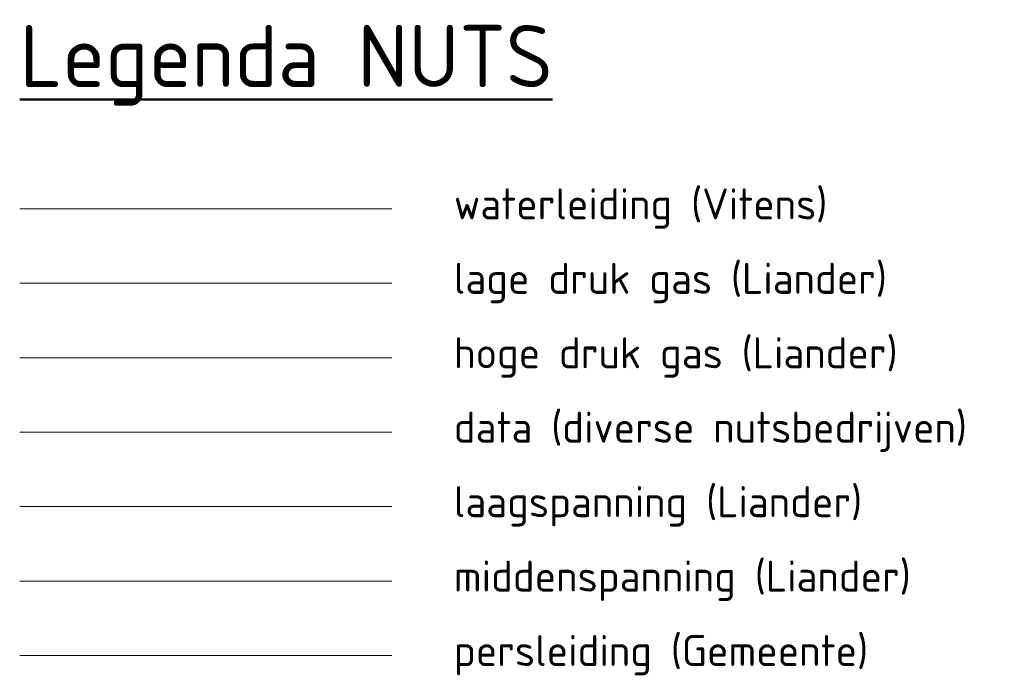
# Model space of a CAD drawing. Header units: metres. Extents: x 200221 to 204794, y 461183 to 463932.
# Tile 19 of 19: x 204587 to 204785, y 461589 to 461722. Entities that reach past the tile are written whole.
import ezdxf
from ezdxf.lldxf.tags import DXFTag

# ---------------------------------------------------------------- set-up
doc = ezdxf.new("R2010")
doc.units = ezdxf.units.M
for name, color, linetype, lineweight in [('B-WE-KL-DATA_NKM NETWORK SERVICES BV-G', 90, 'KL-DATA-N', 18), ('B-WE-KL-ET_LS_GEMEENTE APELDOORN-G', 190, 'KL-LS-N', 18), ('B-WE-KL-ET_MS_LIANDER NV PAC 2AI68G2-G', 130, 'KL-MS-N', 18), ('B-WE-KL-GAS_HD_LIANDER NV PAC 2AI68G2-G', 30, 'KL-GAS-HD-N', 18), ('B-WE-KL-GAS_LD_LIANDER NV PAC 2AI68G2-G', 50, 'KL-GAS-LD-N', 18), ('B-WE-KL-WATER_VITENS-G', 170, 'KL-WATER-N', 18), ('B-WE-RI-DRUK_GEMEENTE APELDOORN-G', 210, 'RI-PERS', 18), ('X-XX-AL-LEGENDA-T25', 7, 'Continuous', 25), ('X-XX-AL-LEGENDA-T50', 7, 'Continuous', 50)]:
    doc.layers.add(name, color=color, linetype=linetype, lineweight=lineweight)
doc.styles.add('NLCS-ISO', font='NLCS-ISO.ttf')
doc.styles.get("Standard").update_dxf_attribs({"font": 'NLCS-ISO.ttf'})
tags = doc.linetypes.add('KL-DATA-N', pattern='A,4,-1,[101,NLCS.SHX,S=0.5,R=0,X=0,Y=0],-1,4,-1,["D",Standard,S=1,R=0,X=-0.25,Y=-0.5],-1.5', length=12.5).pattern_tags.tags
tags[18] = DXFTag(74, 10)
tags = doc.linetypes.add('KL-GAS-HD-N', pattern='A,4,-1,[69,NLCS.SHX,S=0.5,R=0,X=0,Y=0],-1,4,-1,["H",Standard,S=1,R=0,X=0,Y=-0.5],-2', length=13).pattern_tags.tags
tags[18] = DXFTag(74, 10)
tags = doc.linetypes.add('KL-GAS-LD-N', pattern='A,4,-1,[69,NLCS.SHX,S=0.5,R=0,X=0,Y=0],-1,4,-1,["L",Standard,S=1,R=0,X=0.25,Y=-0.5],-2', length=13).pattern_tags.tags
tags[18] = DXFTag(74, 10)
tags = doc.linetypes.add('KL-LS-N', pattern='A,4,-1,[103,NLCS.SHX,S=0.75,R=0,X=0,Y=0],-1,4,-1,["L",Standard,S=1,R=0,X=0,Y=-0.5],-2', length=13).pattern_tags.tags
tags[18] = DXFTag(74, 10)
tags = doc.linetypes.add('KL-MS-N', pattern='A,4,-1,[103,NLCS.SHX,S=0.75,R=0,X=0,Y=0],-1,4,-1,["M",Standard,S=1,R=0,X=0,Y=-0.5],-2', length=13).pattern_tags.tags
tags[18] = DXFTag(74, 10)
doc.linetypes.add('KL-WATER-N', pattern='A,7,-0.5,[168,NLCS.SHX,S=0.75,R=0,X=0.75,Y=0],-2', length=9.5)
tags = doc.linetypes.add('RI-PERS', pattern='A,7,-2,["P",Standard,S=1.8,R=0,X=-0.5,Y=-0.9],-2,7,-2,[102,NLCS.SHX,S=1,R=180,X=0,Y=0],-2', length=22).pattern_tags.tags
tags[6] = DXFTag(74, 10)

msp = doc.modelspace()

# ---------------------------------------------------------------- linework, layer by layer
at = {"layer": 'B-WE-KL-DATA_NKM NETWORK SERVICES BV-G', "flags": 128}
msp.add_lwpolyline([(204586.951, 461638.457), (204661.951, 461638.457)], dxfattribs=at)
at = {"layer": 'B-WE-KL-ET_LS_GEMEENTE APELDOORN-G', "flags": 128}
msp.add_lwpolyline([(204586.951, 461623.457), (204661.951, 461623.457)], dxfattribs=at)
at = {"layer": 'B-WE-KL-ET_MS_LIANDER NV PAC 2AI68G2-G', "flags": 128}
msp.add_lwpolyline([(204586.951, 461608.457), (204661.951, 461608.457)], dxfattribs=at)
at = {"layer": 'B-WE-KL-GAS_HD_LIANDER NV PAC 2AI68G2-G', "flags": 128}
msp.add_lwpolyline([(204586.951, 461653.457), (204661.951, 461653.457)], dxfattribs=at)
at = {"layer": 'B-WE-KL-GAS_LD_LIANDER NV PAC 2AI68G2-G', "flags": 128}
msp.add_lwpolyline([(204586.951, 461668.457), (204661.951, 461668.457)], dxfattribs=at)
at = {"layer": 'B-WE-KL-WATER_VITENS-G', "flags": 128}
msp.add_lwpolyline([(204586.951, 461683.457), (204661.951, 461683.457)], dxfattribs=at)
at = {"layer": 'B-WE-RI-DRUK_GEMEENTE APELDOORN-G', "flags": 128}
msp.add_lwpolyline([(204586.951, 461593.457), (204661.951, 461593.457)], dxfattribs=at)

# ---------------------------------------------------------------- texts
at = {"layer": 'X-XX-AL-LEGENDA-T25', "char_height": 6.25, "attachment_point": 4, "line_spacing_factor": 0.8, "style": 'NLCS-ISO'}
for s, insert in [('waterleiding (Vitens)', (204674.451, 461683.501)), ('lage druk gas (Liander)', (204674.451, 461668.501)), ('hoge druk gas (Liander)', (204674.451, 461653.501)), ('data (diverse nutsbedrijven)', (204674.451, 461638.501)), ('laagspanning (Liander)', (204674.451, 461623.501)), ('middenspanning (Liander)', (204674.451, 461608.501)), ('persleiding (Gemeente)', (204674.451, 461593.501))]:
    msp.add_mtext(s, dxfattribs=dict(at, insert=insert))
at = {"layer": 'X-XX-AL-LEGENDA-T50', "style": 'NLCS-ISO'}
msp.add_text('%%ULegenda NUTS', height=12.5, dxfattribs=at).set_placement((204586.951, 461707.984))

doc.saveas('drawing.dxf')
